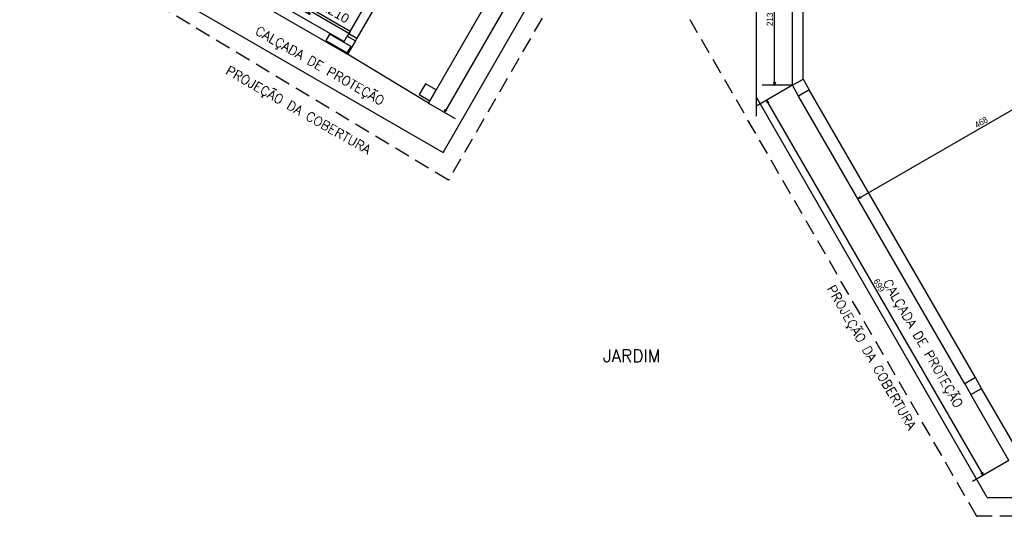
# Model space of a CAD drawing. Header units: millimetres. Extents: x -109 to 627, y -178 to 173.
# Tile 63 of 178: x 3 to 19, y 20 to 28. Entities that reach past the tile are written whole.
import ezdxf

# ---------------------------------------------------------------- set-up
doc = ezdxf.new("R2010")
doc.units = ezdxf.units.MM
doc.linetypes.add('HIDDEN', pattern=[0.375, 0.25, -0.125])
for name, color, linetype in [('A-PAREDE', 5, 'Continuous'), ('A-PILAR', 6, 'Continuous'), ('A-PISOS-NIVEL', 1, 'Continuous'), ('A-PORTA', 3, 'Continuous'), ('A-PROJCOBERTURA', 7, 'HIDDEN'), ('A-SOLEIRA', 1, 'Continuous'), ('A-TEXTO', 3, 'Continuous')]:
    doc.layers.add(name, color=color, linetype=linetype)
doc.layers.add('ARQ -SIMBOLO_PORTA', color=2, linetype='Continuous', lineweight=9)
doc.styles.add('Arial_2', font='arial.ttf', dxfattribs={"height": 0.15})
doc.styles.add('GULIM', font='Gulim.ttf')
doc.styles.add('R60', font='SIMPLEX.SHX', dxfattribs={"height": 0.16})
doc.styles.add('R80', font='SIMPLEX.SHX', dxfattribs={"height": 0.2})
doc.dimstyles.new('GULIM-100', dxfattribs={"dimtxt": 0.1, "dimasz": 0.05, "dimexe": 0.2, "dimexo": 0, "dimgap": 0.025, "dimtad": 1, "dimdec": 0, "dimlfac": 100, "dimzin": 12, "dimdsep": 46, "dimtxsty": 'GULIM', "dimblk": 'OPEN30', "dimcen": 0, "dimclrd": 152, "dimclre": 152, "dimclrt": 152, "dimaunit": 1, "dimadec": 0, "dimazin": 0, "dimtfac": 1.875, "dimtdec": 0, "dimtmove": 2, "dimatfit": 3, "dimldrblk": 'OPEN30', "dimfxl": 0, "dimtolj": 1, "dimtzin": 12, "dimlwd": -1, "dimarcsym": 0})

# ---------------------------------------------------------------- blocks, each defined once
blk = doc.blocks.new('PORTA90')
at = {"layer": 'A-PORTA', "color": 2}
for p, q in [((0.03, 0.97), (0.045, 0.97)), ((0.045, 0.935), (0.045, 0.985)), ((0.045, 0.985), (0.05, 0.985)), ((0.09, 1.05), (0.05, 1.05)), ((0.05, 0.15), (0.05, 1.05)), ((0.09, 0.15), (0.09, 1.05)), ((0.095, 0.985), (0.09, 0.985)), ((0.095, 0.935), (0.095, 0.985)), ((0.11, 0.97), (0.095, 0.97)), ((0, 0.86), (0, 0.94)), ((0.02, 0.86), (0.02, 0.94)), ((0.03, 0.95), (0.045, 0.95)), ((0.045, 0.935), (0.05, 0.935)), ((0.095, 0.935), (0.09, 0.935)), ((0.11, 0.95), (0.095, 0.95)), ((0.12, 0.86), (0.12, 0.94)), ((0.14, 0.86), (0.14, 0.94)), ((0, 0.15), (0, 0)), ((0.05, 0.15), (0, 0.15)), ((0.05, 0.15), (0.05, 0)), ((0.09, 0.15), (0.05, 0.15)), ((0.95, 0.15), (0.95, 0)), ((1, 0.15), (0.95, 0.15)), ((1, 0.15), (1, 0)), ((0.05, 0), (0, 0)), ((1, 0), (0.95, 0))]:
    blk.add_line(p, q, dxfattribs=at)
for centre, radius, start, end in [((0.03, 0.94), 0.03, 90, 180), ((0.05, 0.151), 0.9, 359.9283, 87.134), ((0.11, 0.94), 0.03, 360, 90), ((0.01, 0.86), 0.01, 180, 360), ((0.03, 0.94), 0.01, 90, 180), ((0.11, 0.94), 0.01, 360, 90), ((0.13, 0.86), 0.01, 180, 360)]:
    blk.add_arc(centre, radius, start, end, dxfattribs=at)
at = {"layer": 'A-SOLEIRA', "color": 1}
for p, q in [((0.09, 0.15), (0.95, 0.15)), ((0.95, 0), (0.05, 0))]:
    blk.add_line(p, q, dxfattribs=at)
blk = doc.blocks.new('_Open30')
at = {"color": 0, "linetype": 'ByBlock', "lineweight": -2}
for p, q in [((-1, 0.27), (0, 0)), ((0, 0), (-1, -0.27)), ((0, 0), (-1, 0))]:
    blk.add_line(p, q, dxfattribs=at)
blk = doc.blocks.new('*D870')
at = {"color": 152, "lineweight": -2, "transparency": 16777216}
for p, q in [((12.787, 32.392), (13.216, 32.144)), ((9.56, 26.803), (9.99, 26.555))]:
    blk.add_line(p, q, dxfattribs=at)
at = {"color": 152, "transparency": 16777216}
blk.add_line((13.018, 32.2), (9.841, 26.698), dxfattribs=at)
at = {"layer": 'Defpoints', "color": 0, "transparency": 16777216}
for p in [(12.787, 32.392), (9.56, 26.803), (9.816, 26.655)]:
    blk.add_point(p, dxfattribs=at)
at = {"color": 152, "transparency": 16777216, "xscale": 0.05, "yscale": 0.05, "zscale": 0.05}
for p, rotation in [((13.043, 32.244), 59.99998843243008), ((9.816, 26.655), 239.9999884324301)]:
    blk.add_blockref('_Open30', p, dxfattribs=dict(at, rotation=rotation))
at = {"color": 152, "transparency": 16777216, "insert": (11.364, 29.487), "char_height": 0.1, "attachment_point": 5, "rotation": 60, "style": 'GULIM'}
blk.add_mtext('\\A1;645', dxfattribs=at)
blk = doc.blocks.new('*D880')
at = {"color": 152, "lineweight": -2, "transparency": 16777216}
for p, q in [((15.428, 27.089), (14.84, 26.75)), ((18.922, 21.038), (18.334, 20.698))]:
    blk.add_line(p, q, dxfattribs=at)
at = {"color": 152, "transparency": 16777216}
blk.add_line((18.482, 20.842), (15.038, 26.807), dxfattribs=at)
at = {"layer": 'Defpoints', "color": 0, "transparency": 16777216}
for p in [(15.428, 27.089), (15.013, 26.85), (18.922, 21.038)]:
    blk.add_point(p, dxfattribs=at)
at = {"color": 152, "transparency": 16777216, "xscale": 0.05, "yscale": 0.05, "zscale": 0.05}
for p, rotation in [((15.013, 26.85), 120.0000000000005), ((18.507, 20.798), 300.0000000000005)]:
    blk.add_blockref('_Open30', p, dxfattribs=dict(at, rotation=rotation))
at = {"color": 152, "transparency": 16777216, "insert": (16.826, 23.862), "char_height": 0.1, "attachment_point": 5, "rotation": 300, "style": 'GULIM'}
blk.add_mtext('\\A1;699', dxfattribs=at)
blk = doc.blocks.new('*D881')
at = {"color": 152, "lineweight": -2, "transparency": 16777216}
for p, q in [((15.428, 29.216), (14.942, 29.216)), ((15.428, 27.089), (14.942, 27.089))]:
    blk.add_line(p, q, dxfattribs=at)
at = {"color": 152, "transparency": 16777216}
blk.add_line((15.142, 27.139), (15.142, 29.166), dxfattribs=at)
at = {"layer": 'Defpoints', "color": 0, "transparency": 16777216}
for p in [(15.142, 29.216), (15.428, 29.216), (15.428, 27.089)]:
    blk.add_point(p, dxfattribs=at)
at = {"color": 152, "transparency": 16777216, "xscale": 0.05, "yscale": 0.05, "zscale": 0.05}
for p, rotation in [((15.142, 29.216), 90), ((15.142, 27.089), 270)]:
    blk.add_blockref('_Open30', p, dxfattribs=dict(at, rotation=rotation))
at = {"color": 152, "transparency": 16777216, "insert": (15.066, 28.153), "char_height": 0.1, "attachment_point": 5, "rotation": 90, "style": 'GULIM'}
blk.add_mtext('\\A1;213', dxfattribs=at)
blk = doc.blocks.new('*D882')
at = {"color": 152, "lineweight": -2, "transparency": 16777216}
for p, q in [((20.541, 27.585), (20.436, 27.768)), ((16.491, 25.247), (16.386, 25.43))]:
    blk.add_line(p, q, dxfattribs=at)
at = {"color": 152, "transparency": 16777216}
blk.add_line((20.492, 27.57), (16.529, 25.282), dxfattribs=at)
at = {"layer": 'Defpoints', "color": 0, "transparency": 16777216}
for p in [(20.541, 27.585), (16.486, 25.257), (16.491, 25.247)]:
    blk.add_point(p, dxfattribs=at)
at = {"color": 152, "transparency": 16777216, "xscale": 0.05, "yscale": 0.05, "zscale": 0.05}
for p, rotation in [((20.536, 27.595), 29.99999999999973), ((16.486, 25.257), 209.9999999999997)]:
    blk.add_blockref('_Open30', p, dxfattribs=dict(at, rotation=rotation))
at = {"color": 152, "transparency": 16777216, "insert": (18.472, 26.492), "char_height": 0.1, "attachment_point": 5, "rotation": 30, "style": 'GULIM'}
blk.add_mtext('\\A1;468', dxfattribs=at)

msp = doc.modelspace()

# ---------------------------------------------------------------- linework, layer by layer
at = {"layer": 'A-PAREDE', "color": 4}
for p, q in [((4.34493, 30.01991), (8.19874, 27.79491)), ((4.14002, 29.96501), (8.25364, 27.59001)), ((8.19874, 27.79491), (8.24874, 27.88151)), ((8.24874, 27.88151), (8.37864, 27.80651)), ((8.37864, 27.80651), (8.25364, 27.59001))]:
    msp.add_line(p, q, dxfattribs=at)
at = {"layer": 'A-PAREDE', "color": 252}
msp.add_line((8.19874, 27.79491), (8.24874, 27.88151), dxfattribs=at)
at = {"layer": 'A-PAREDE', "color": 4}
msp.add_lwpolyline([(9.68183, 27.0137), (9.50863, 27.1137), (9.40863, 26.9405), (9.58183, 26.8405), (9.68183, 27.0137)], dxfattribs=at)
at = {"layer": 'A-PILAR', "color": 252, "linetype": 'Continuous'}
for p, q in [((8.10498, 27.76246), (8.10498, 27.76246)), ((9.54523, 26.9771), (9.54523, 26.9771))]:
    msp.add_line(p, q, dxfattribs=at)
msp.add_lwpolyline([(7.96178, 27.91442), (7.90178, 27.81049), (8.24819, 27.61049), (8.30819, 27.71442), (7.96178, 27.91442)], dxfattribs=at)
at = {"layer": 'A-PILAR', "color": 4}
for points in [[(15.60097, 27.18916), (15.70097, 27.01595), (15.52777, 26.91595), (15.42777, 27.08916)], [(18.4808, 22.20115), (18.3808, 22.37435), (18.20759, 22.27435), (18.30759, 22.10115)]]:
    msp.add_lwpolyline(points, close=True, dxfattribs=at)
at = {"layer": 'A-PISOS-NIVEL', "color": 2}
for p, q in [((12.78683, 32.39172), (9.55994, 26.80259)), ((9.55994, 26.80259), (8.25364, 27.59001))]:
    msp.add_line(p, q, dxfattribs=at)
at = {"layer": 'A-PISOS-NIVEL', "color": 252}
for p, q in [((9.79395, 26.00789), (13.00645, 31.5721)), ((3.32041, 29.74539), (9.79395, 26.00789)), ((14.85097, 26.89087), (14.85097, 29.41423)), ((14.85097, 26.59087), (14.85097, 29.11423)), ((18.57225, 20.44275), (14.85231, 26.88587)), ((20.96928, 20.43775), (18.58091, 20.43775))]:
    msp.add_line(p, q, dxfattribs=at)
at = {"layer": 'A-PISOS-NIVEL', "color": 3}
for p, q in [((15.42777, 27.08916), (15.42777, 29.21595)), ((15.60097, 27.18916), (15.60097, 29.11595)), ((18.3808, 22.37435), (15.70097, 27.01595)), ((18.20759, 22.27435), (15.52777, 26.91595)), ((18.92155, 21.03775), (18.30759, 22.10115)), ((19.03702, 21.23775), (18.4808, 22.20115))]:
    msp.add_line(p, q, dxfattribs=at)
at = {"layer": 'A-PISOS-NIVEL', "color": 252}
msp.add_arc((18.58091, 20.44775), 0.01, 210, 270, dxfattribs=at)
at = {"layer": 'A-PROJCOBERTURA', "color": 252}
for p, q in [((18.70171, 40.83659), (9.8808, 25.55832)), ((9.8808, 25.55832), (2.96382, 29.72777)), ((18.39905, 20.14275), (13.77747, 28.14755)), ((27.65086, 20.13775), (18.40771, 20.13775))]:
    msp.add_line(p, q, dxfattribs=at)
at = {"layer": 'A-PROJCOBERTURA', "color": 252, "ltscale": 7.5}
msp.add_arc((18.40771, 20.14775), 0.01, 210, 270, dxfattribs=at)

# ---------------------------------------------------------------- block references
at = {"layer": 'A-PORTA', "color": 252, "rotation": 60.00000000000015}
msp.add_blockref('PORTA90', (8.37864, 27.80651), dxfattribs=at)

# ---------------------------------------------------------------- texts
at = {"layer": 'A-TEXTO', "color": 252}
for s, rotation, style, p in [('CALÇADA DE PROTEÇÃO', 330.317153, 'R80', (6.74799, 27.92258)), ('PROJEÇÃO DA COBERTURA', 330.317153, 'R80', (6.27212, 27.28242)), ('PROJEÇÃO DA COBERTURA', 300, 'R60', (15.97899, 23.81147)), ('CALÇADA DE PROTEÇÃO', 300, 'R60', (16.88298, 23.90792))]:
    msp.add_text(s, height=0.15, rotation=rotation, dxfattribs=dict(at, style=style)).set_placement(p)
at = {"layer": 'A-TEXTO', "color": 252, "style": 'R80'}
msp.add_text('JARDIM', height=0.2, dxfattribs=at).set_placement((12.37359, 22.62621))
at = {"layer": 'ARQ -SIMBOLO_PORTA', "insert": (8.00119, 28.38241), "char_height": 0.149961, "width": 0.8224899, "attachment_point": 2, "rotation": 330, "line_spacing_factor": 0.941778, "style": 'Arial_2'}
msp.add_mtext('90x210', dxfattribs=at)

# ---------------------------------------------------------------- dimensions: what is measured, and where the dimension line sits
for p1, p2, distance, picture, middle in [((12.78683, 32.39172), (9.55994, 26.80259), 0.29607, '*D870', (11.36369, 29.48728)), ((15.42777, 27.08916), (15.42777, 29.21595), 0.28547, '*D881', (15.0659, 28.15255)), ((20.54144, 27.58509), (16.49144, 25.24682), -0.01157, '*D882', (18.47249, 26.49208)), ((18.92155, 21.03775), (15.42777, 27.08916), 0.47852, '*D880', (16.8263, 23.86233))]:
    dim = msp.add_aligned_dim(p1=p1, p2=p2, distance=distance, dimstyle='GULIM-100')
    dim.commit()
    dim.dimension.update_dxf_attribs({"geometry": picture, "text_midpoint": middle})

doc.saveas('drawing.dxf')
